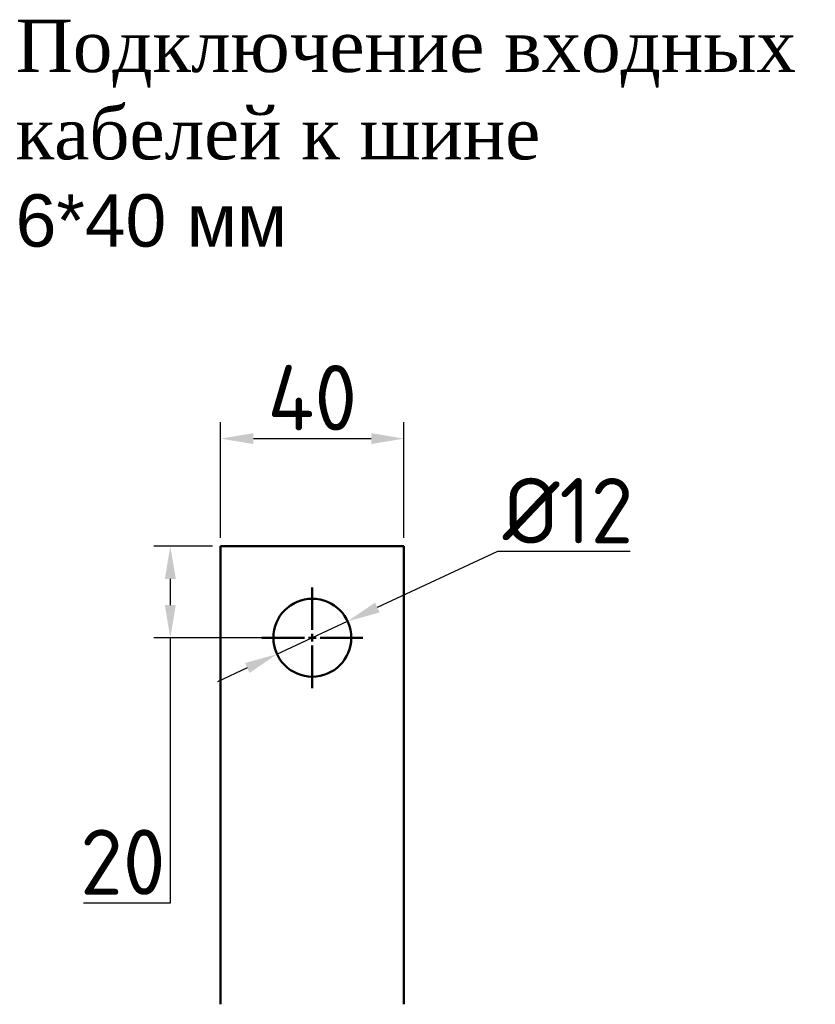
# Model space of a CAD drawing. Header units: millimetres. Extents: x -741 to 1059, y -53 to 1033.
# Tile 3 of 3: x 816 to 1059, y 514 to 815. Entities that reach past the tile are written whole.
import ezdxf

# ---------------------------------------------------------------- set-up
doc = ezdxf.new("R2010")
doc.units = ezdxf.units.MM
doc.linetypes.add('CENTER2', pattern=[28.575, 19.05, -3.175, 3.175, -3.175])
doc.layers.get('0').update_dxf_attribs({"lineweight": 50})
doc.styles.add('GOST-2.304_Type-B', font='GOST Common.ttf')
doc.styles.get("Standard").update_dxf_attribs({"font": 'arial.ttf'})
doc.dimstyles.new('ISO-25', dxfattribs={"dimtxt": 5, "dimasz": 2.5, "dimexe": 1.25, "dimexo": 0.625, "dimtad": 1, "dimtoh": 1, "dimdec": 0, "dimtxsty": 'GOST-2.304_Type-B', "dimcen": 2.5, "dimadec": 0, "dimazin": 0, "dimtfac": 1, "dimtdec": 0, "dimtmove": 0, "dimatfit": 3, "dimfxl": 1, "dimarcsym": 0})

# ---------------------------------------------------------------- blocks, each defined once
blk = doc.blocks.new('*D10')
at = {"color": 0, "lineweight": -2}
for p, q in [((877.31, 656.53), (877.31, 691.87)), ((933.31, 656.53), (933.31, 691.87)), ((887.31, 686.87), (923.31, 686.87))]:
    blk.add_line(p, q, dxfattribs=at)
at = {"color": 0}
for points in [[(887.31, 688.54), (887.31, 685.2), (877.31, 686.87)], [(923.31, 688.54), (923.31, 685.2), (933.31, 686.87)]]:
    blk.add_solid(points, dxfattribs=at)
at = {"layer": 'Defpoints', "color": 0}
for p in [(933.31, 686.87), (877.31, 654.03), (933.31, 654.03)]:
    blk.add_point(p, dxfattribs=at)
at = {"color": 0, "insert": (905.31, 699.37), "char_height": 20, "attachment_point": 5, "style": 'GOST-2.304_Type-B'}
blk.add_mtext('40', dxfattribs=at)
blk = doc.blocks.new('*D9')
at = {"color": 0, "lineweight": -2}
for p, q in [((874.81, 654.03), (856.94, 654.03)), ((861.94, 644.03), (861.94, 636.03)), ((902.81, 626.03), (856.94, 626.03)), ((861.94, 626.03), (861.94, 544.98)), ((861.94, 544.98), (835.44, 544.98))]:
    blk.add_line(p, q, dxfattribs=at)
at = {"color": 0}
for points in [[(860.27, 644.03), (863.61, 644.03), (861.94, 654.03)], [(860.27, 636.03), (863.61, 636.03), (861.94, 626.03)]]:
    blk.add_solid(points, dxfattribs=at)
at = {"layer": 'Defpoints', "color": 0}
for p in [(861.94, 654.03), (877.31, 654.03), (905.31, 626.03)]:
    blk.add_point(p, dxfattribs=at)
at = {"color": 0, "insert": (847.44, 557.48), "char_height": 20, "attachment_point": 5, "style": 'GOST-2.304_Type-B'}
blk.add_mtext('20', dxfattribs=at)
blk = doc.blocks.new('*D11')
at = {"color": 0, "lineweight": -2}
for p, q in [((961.92, 652.34), (925.17, 635.26)), ((1002.42, 652.34), (961.92, 652.34)), ((894.52, 621.01), (916.1, 631.05)), ((885.45, 616.8), (876.38, 612.58))]:
    blk.add_line(p, q, dxfattribs=at)
at = {"color": 0}
for points in [[(924.47, 636.77), (925.87, 633.75), (916.1, 631.05)], [(884.75, 618.31), (886.16, 615.29), (894.52, 621.01)]]:
    blk.add_solid(points, dxfattribs=at)
at = {"layer": 'Defpoints', "color": 0}
for p in [(916.1, 631.05), (894.52, 621.01)]:
    blk.add_point(p, dxfattribs=at)
at = {"color": 0, "insert": (983.42, 664.84), "char_height": 20, "attachment_point": 5, "style": 'GOST-2.304_Type-B'}
blk.add_mtext('{\\fISOCPEUR|b0|i0|c0|p34;%%C}12', dxfattribs=at)
blk = doc.blocks.new('*U12')
at = {"color": 0, "linetype": 'CENTER2', "transparency": 16777216}
for p, q in [((0, 2.38), (0, 15.4)), ((-15.4, 0), (-2.38, 0)), ((2.38, 0), (15.4, 0)), ((0, -15.4), (0, -2.38))]:
    blk.add_line(p, q, dxfattribs=at)
at = {"color": 0, "linetype": 'Continuous', "transparency": 16777216}
for p, q in [((-1.19, 0), (1.19, 0)), ((0, -1.19), (0, 1.19))]:
    blk.add_line(p, q, dxfattribs=at)

msp = doc.modelspace()

# ---------------------------------------------------------------- linework, layer by layer
for p, q in [((877.31, 654.03), (877.31, 514.03)), ((877.31, 654.03), (933.31, 654.03)), ((933.31, 654.03), (933.31, 514.03))]:
    msp.add_line(p, q)
msp.add_circle((905.31, 626.03), 11.9)

# ---------------------------------------------------------------- block references
at = {"linetype": 'CENTER2'}
msp.add_blockref('*U12', (905.31, 626.03), dxfattribs=at)

# ---------------------------------------------------------------- texts
at = {"insert": (814.71, 814.87), "char_height": 24, "width": 292.2015, "attachment_point": 1}
msp.add_mtext('{\\fTimes New Roman|b0|i0|c204|p18;\\H0.6667x;Подключение входных кабелей к шине}\\P{\\H0.6667x;6*40 мм}', dxfattribs=at)

# ---------------------------------------------------------------- dimensions: what is measured, and where the dimension line sits
dim = msp.add_linear_dim(base=(933.31, 686.87), p1=(877.31, 654.03), p2=(933.31, 654.03), text='40', dimstyle='ISO-25')
dim.commit()
dim.dimension.update_dxf_attribs({"geometry": '*D10', "text_midpoint": (905.31, 686.87), "dimtype": 160})
dim = msp.add_diameter_dim_2p(p1=(894.52, 621.01), p2=(916.1, 631.05), text='{\\fISOCPEUR|b0|i0|c0|p34;%%C}12', dimstyle='ISO-25')
dim.commit()
dim.dimension.update_dxf_attribs({"geometry": '*D11', "text_midpoint": (983.42, 652.34), "dimtype": 163})
dim = msp.add_linear_dim(base=(861.94, 654.03), p1=(905.31, 626.03), p2=(877.31, 654.03), angle=90, text='20', dimstyle='ISO-25')
dim.commit()
dim.dimension.update_dxf_attribs({"geometry": '*D9', "text_midpoint": (847.44, 544.98), "dimtype": 160})

doc.saveas('drawing.dxf')
